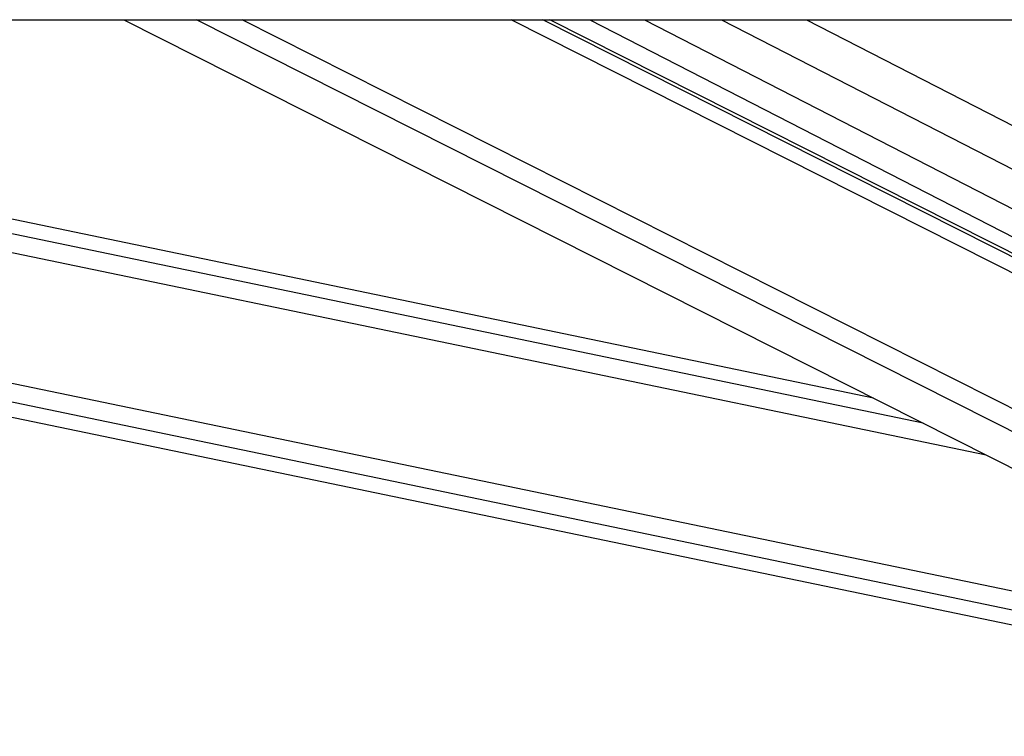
# Model space of a CAD drawing. Header units: millimetres. Extents: x 20 to 23339, y 40 to 19992.
# Tile 56 of 154: x 9029 to 9293, y 6420 to 6612. Entities that reach past the tile are written whole.
import ezdxf

# ---------------------------------------------------------------- set-up
doc = ezdxf.new("R2010")
doc.units = ezdxf.units.MM
doc.header["$LTSCALE"] = 2
doc.layers.add('COMPONENT_GEOMETRY', color=7, linetype='Continuous')
doc.styles.add('SLDTEXTSTYLE0', font='TXT', dxfattribs={"width": 0.75})
doc.dimstyles.new('SLDDIMSTYLE0', dxfattribs={"dimtxt": 100, "dimasz": 6.604, "dimexe": 0, "dimexo": 0.0625, "dimgap": 25, "dimtad": 0, "dimtih": 1, "dimtoh": 1, "dimdec": 0, "dimrnd": 1e-09, "dimzin": 12, "dimdsep": 46, "dimtxsty": 'SLDTEXTSTYLE0', "dimsah": 1, "dimcen": 0.09, "dimadec": 0, "dimazin": 3, "dimtfac": 1, "dimtdec": 0, "dimtofl": 0, "dimtmove": 0, "dimatfit": 3, "dimfxl": 1, "dimfrac": 2, "dimtolj": 1, "dimtzin": 12, "dimarcsym": 0})

# ---------------------------------------------------------------- blocks, each defined once
blk = doc.blocks.new('_D_5')
at = {"layer": 'COMPONENT_GEOMETRY', "color": 7}
for p, q in [((10496.06, 6612.47), (10496.06, 4517.82)), ((10295.99, 4497.51), (10265.53, 4497.51)), ((10265.53, 4497.51), (10265.53, 4338.76)), ((10696.13, 4497.51), (10726.6, 4497.51)), ((10726.6, 4497.51), (10726.6, 4338.76)), ((10265.53, 4338.76), (10295.99, 4338.76)), ((10726.6, 4338.76), (10696.13, 4338.76)), ((10496.06, 2094.49), (10496.06, 4189.14)), ((7098.83, 2094.49), (10502.41, 2094.49))]:
    blk.add_line(p, q, dxfattribs=at)
for points in [[(10496.06, 6612.47), (10495.05, 6605.86), (10497.08, 6605.86)], [(10496.06, 2094.49), (10497.08, 2101.1), (10495.05, 2101.1)]]:
    blk.add_solid(points, dxfattribs=at)
at = {"layer": 'COMPONENT_GEOMETRY', "color": 7, "char_height": 100, "attachment_point": 1, "style": 'SLDTEXTSTYLE0'}
for s, insert in [('7\'4.94"', (10295.99, 4467.66)), ('2259mm', (10223.29, 4318.05))]:
    blk.add_mtext(s, dxfattribs=dict(at, insert=insert))

msp = doc.modelspace()

# ---------------------------------------------------------------- linework, layer by layer
at = {"color": 7, "linetype": 'Continuous', "lineweight": 25}
for p, q in [((6966.76, 6612.47), (9506.66, 6612.47)), ((8513.58, 6612.47), (9355.99, 6437.49)), ((9258.33, 6510.89), (8769.28, 6612.47)), ((9057.09, 6612.47), (9394.08, 6442.36)), ((9415.7, 6489.2), (9171.49, 6612.47)), ((9182.22, 6612.47), (9414.56, 6493.07))]:
    msp.add_line(p, q, dxfattribs=at)
at = {"color": 8, "linetype": 'Continuous', "lineweight": 25}
for p, q in [((9356.78, 6441.33), (8532.84, 6612.47)), ((9357.78, 6446.15), (8557.07, 6612.47)), ((9288.6, 6495.61), (8725.98, 6612.47)), ((9271.68, 6504.15), (8750.18, 6612.47)), ((9408.45, 6444.99), (9076.67, 6612.47)), ((9411.43, 6449.63), (9088.85, 6612.47)), ((9419.56, 6481.98), (9161.06, 6612.47)), ((9418.91, 6486.62), (9169.58, 6612.47)), ((9196.94, 6612.47), (9421.1, 6497.27)), ((9217.54, 6612.47), (9427.06, 6504.79)), ((9240.37, 6612.47), (9429.78, 6515.13))]:
    msp.add_line(p, q, dxfattribs=at)

# ---------------------------------------------------------------- dimensions: what is measured, and where the dimension line sits
at = {"layer": 'COMPONENT_GEOMETRY', "color": 7}
dim = msp.add_linear_dim(base=(10496.06, 6612.47), p1=(7096.29, 2094.49), p2=(12075.31, 6612.47), angle=90, dimstyle='SLDDIMSTYLE0', dxfattribs=at)
dim.commit()
dim.dimension.update_dxf_attribs({"geometry": '_D_5', "text_midpoint": (10496.06, 4353.48), "dimtype": 160})

doc.saveas('drawing.dxf')
